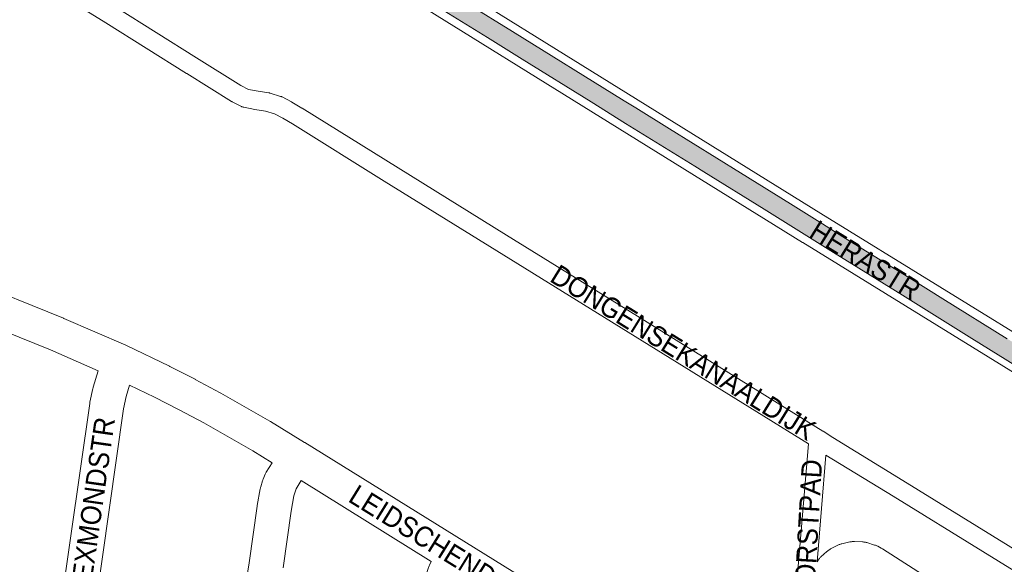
# Paper-space layout 'Layout1' of a CAD drawing. Header units: metres. Extents: x 123097 to 144122, y 392739 to 407589.
# Tile 89 of 256: x 128280 to 128655, y 400265 to 400472. Entities that reach past the tile are written whole.
import ezdxf
from ezdxf.enums import TextEntityAlignment as Align

# ---------------------------------------------------------------- set-up
doc = ezdxf.new("R2010")
doc.units = ezdxf.units.M
doc.header["$MEASUREMENT"] = 0
for name, color, linetype, lineweight in [('gs-anno-wegen algemeen tekst', 7, 'Continuous', 0), ('gs-knt-fietspaden', 7, 'Continuous', 0), ('gs-knt-wegen algemeen', 7, 'Continuous', 0), ('gs-vlk-plantopografie wegen algemeen', 7, 'Continuous', 0), ('ir-ARC-asfalt-hoofdwegen-te inspecteren', 5, 'Continuous', 0)]:
    doc.layers.add(name, color=color, linetype=linetype, lineweight=lineweight)
doc.styles.add('Style-Arial', font='arial.ttf')

psp = doc.layouts.get("Layout1")

# ---------------------------------------------------------------- hatches: boundary and pattern name
at = {"layer": 'ir-ARC-asfalt-hoofdwegen-te inspecteren', "linetype": 'Continuous', "lineweight": 13}
psp.add_hatch(color=5, dxfattribs=at).paths.add_polyline_path([(128352.946, 400530.872), (128353.031, 400530.818), (128392.485, 400506.381), (128402.71, 400500), (128418.755, 400489.993), (128458.183, 400465.588), (128471.355, 400457.375), (128497.646, 400441.085), (128510.726, 400432.896), (128537.055, 400416.653), (128540.426, 400414.558), (128563.363, 400400.302), (128589.641, 400383.908), (128615.924, 400367.662), (128642.253, 400351.225), (128668.531, 400334.904), (128677.401, 400329.324), (128677.691, 400329.144), (128683.776, 400325.368), (128689.041, 400322.101), (128692.764, 400328.098), (128663.487, 400346.271), (128655.663, 400351.124), (128631.233, 400366.276), (128619.376, 400373.703), (128608.444, 400380.47), (128593.264, 400389.867), (128585.527, 400394.72), (128573.297, 400402.323), (128554.297, 400414.091), (128527.44, 400430.799), (128514.601, 400438.789), (128510.221, 400441.464), (128467.76, 400467.843), (128450.948, 400478.271), (128418.954, 400498.094), (128417.125, 400499.227), (128410.24, 400503.47), (128405.612, 400506.381), (128396.265, 400512.262), (128386.623, 400518.222), (128370.022, 400528.483), (128356.654, 400536.836), (128354.209, 400539.008), (128352.139, 400541.54), (128350.495, 400544.367), (128339.363, 400544.062), (128340.213, 400541.514), (128341.548, 400539.183), (128343.316, 400537.16), (128344.184, 400536.411)], flags=0)

# ---------------------------------------------------------------- linework, layer by layer
at = {"layer": 'gs-knt-fietspaden', "color": 7, "linetype": 'Continuous', "flags": 128}
for points in [[(128461.78, 400384.491), (128461.777, 400384.493), (128419.002, 400411.03), (128384.094, 400432.746), (128380.426, 400434.942), (128377.275, 400436.562), (128373.842, 400437.615), (128369.897, 400438.244), (128369.81, 400438.259), (128365.673, 400439.025), (128365.512, 400439.058), (128365.353, 400439.099), (128365.196, 400439.148), (128365.042, 400439.204), (128364.89, 400439.267), (128364.742, 400439.337), (128361.207, 400441.105), (128361.063, 400441.181), (128360.923, 400441.264), (128343.947, 400451.837), (128343.936, 400451.843), (128313.258, 400471.1), (128299.071, 400480.003)], [(128316.99, 400477.046), (128347.663, 400457.792), (128364.495, 400447.31), (128367.439, 400445.837), (128371.045, 400445.169), (128375.189, 400444.509), (128375.35, 400444.48), (128375.509, 400444.443), (128375.667, 400444.398), (128379.632, 400443.181), (128379.779, 400443.133), (128379.924, 400443.077), (128380.067, 400443.016), (128380.206, 400442.948), (128383.736, 400441.134)], [(128383.935, 400441.023), (128387.726, 400438.753), (128387.776, 400438.723)], [(128387.776, 400438.723), (128465.477, 400390.458)], [(128465.477, 400390.458), (128515.253, 400359.66), (128585.66, 400316.001), (128585.733, 400315.955), (128589.423, 400313.54), (128615.991, 400297.293), (128616.005, 400297.285), (128684.145, 400255.196), (128684.151, 400255.193)], [(128580.134, 400311.167), (128461.78, 400384.491)], [(128574.603, 400245.102), (128580.134, 400311.167)], [(128586.821, 400306.903), (128583.424, 400266.32)], [(129101.942, 399986.257), (129101.94, 399986.26), (129099.786, 399989.016), (129096.917, 399991.253), (129039.014, 400027.06), (128939.389, 400088.682), (128882.73, 400123.767), (128882.728, 400123.768), (128799.984, 400175.066), (128751.461, 400205.164), (128680.453, 400249.226), (128612.322, 400291.309), (128586.821, 400306.903)]]:
    psp.add_lwpolyline(points, dxfattribs=at)
at = {"layer": 'gs-knt-wegen algemeen', "color": 7, "linetype": 'Continuous', "flags": 128}
for points in [[(128358.312, 400539.336), (128584.818, 400398.707), (128675.245, 400342.945)], [(128673.917, 400328.467), (128577.976, 400387.63), (128577.959, 400387.64), (128351.366, 400528.323)], [(128195.116, 400409.949), (128203.363, 400404.381), (128215.207, 400396.793), (128222.21, 400392.648), (128236.694, 400384.762), (128248.236, 400379.052), (128260.667, 400373.587), (128297.107, 400358.89), (128297.266, 400358.824), (128320.815, 400348.595), (128321.038, 400348.493), (128337.378, 400340.649), (128337.523, 400340.577), (128347.112, 400335.677), (128347.22, 400335.621), (128356.716, 400330.543), (128356.874, 400330.455), (128375.575, 400319.776), (128375.747, 400319.675), (128388.737, 400311.72), (128388.773, 400311.698), (128449.208, 400274.142), (128508.965, 400237.024), (128560.121, 400205.364)], [(128310.325, 400338.956), (128292.157, 400346.848), (128263.012, 400358.602)], [(128276.2, 400182.847), (128277.869, 400186.142), (128281.477, 400194.968), (128284.735, 400204.055), (128286.932, 400210.707), (128290.812, 400224.323), (128293.523, 400235.834), (128296.303, 400250.587), (128307.107, 400326.493), (128307.143, 400326.72), (128307.188, 400326.946), (128308.315, 400332.183), (128308.374, 400332.434), (128308.443, 400332.683), (128310.325, 400338.956)], [(128322.269, 400333.46), (128320.989, 400329.191), (128319.965, 400324.431), (128309.172, 400248.607), (128309.124, 400248.32), (128306.29, 400233.279), (128306.23, 400232.992), (128303.451, 400221.192), (128303.375, 400220.9), (128299.417, 400207.009), (128299.338, 400206.751), (128297.073, 400199.893), (128297.019, 400199.738), (128293.685, 400190.439), (128293.583, 400190.172), (128289.821, 400180.971), (128289.716, 400180.73), (128289.602, 400180.493), (128287.348, 400176.043)], [(128376.399, 400304.008), (128369.032, 400308.519), (128350.496, 400319.104), (128341.134, 400324.111), (128331.671, 400328.946), (128322.269, 400333.46)], [(128366.284, 400257.275), (128367.726, 400265.951), (128370.709, 400287.434), (128370.747, 400287.676), (128371.884, 400294.084), (128371.934, 400294.337), (128371.995, 400294.588), (128372.065, 400294.837), (128372.749, 400297.09), (128372.824, 400297.322), (128372.907, 400297.55), (128372.999, 400297.775), (128373.78, 400299.585), (128373.906, 400299.862), (128374.046, 400300.132), (128374.198, 400300.396), (128376.399, 400304.008)], [(128387.479, 400297.172), (128385.556, 400294.013), (128385.101, 400292.958), (128384.636, 400291.426), (128383.588, 400285.522), (128380.61, 400264.074)], [(128436.87, 400266.48), (128387.479, 400297.172)], [(128583.424, 400266.32), (128583.819, 400266.923), (128583.977, 400267.153), (128584.145, 400267.375), (128584.322, 400267.591), (128584.508, 400267.799), (128584.703, 400267.998), (128584.906, 400268.189), (128587.212, 400270.265), (128587.424, 400270.447), (128587.643, 400270.62), (128587.869, 400270.784), (128588.102, 400270.937), (128588.341, 400271.081), (128588.586, 400271.214), (128591.344, 400272.635), (128591.595, 400272.757), (128591.851, 400272.869), (128592.111, 400272.97), (128592.375, 400273.059), (128592.643, 400273.137), (128592.914, 400273.203), (128595.943, 400273.876), (128596.217, 400273.931), (128596.493, 400273.974), (128596.77, 400274.005), (128597.049, 400274.024), (128597.328, 400274.031), (128597.607, 400274.026), (128600.707, 400273.906), (128600.985, 400273.889), (128601.263, 400273.861), (128601.539, 400273.82), (128601.813, 400273.768), (128602.085, 400273.704), (128602.354, 400273.628), (128605.322, 400272.723), (128605.619, 400272.624), (128605.912, 400272.511), (128606.199, 400272.385), (128606.479, 400272.244), (128607.852, 400271.514), (128608.084, 400271.385), (128608.31, 400271.246)], [(128608.31, 400271.246), (128685.329, 400221.865)], [(128392.894, 400097.777), (128394.42, 400099.664), (128399.756, 400112.087), (128403.077, 400120.917), (128407.062, 400133.231), (128414.552, 400158.312), (128419.337, 400176.072), (128423.62, 400194.686), (128425.701, 400205.298), (128428.27, 400220.194), (128430.217, 400232.766), (128432.37, 400248.989), (128432.396, 400249.171), (128433.223, 400254.29), (128433.268, 400254.538), (128434.292, 400259.621), (128434.354, 400259.897), (128434.428, 400260.17), (128434.513, 400260.439), (128435.803, 400264.216), (128435.904, 400264.491), (128436.017, 400264.761), (128436.142, 400265.026), (128436.87, 400266.48)]]:
    psp.add_lwpolyline(points, dxfattribs=at)
at = {"layer": 'gs-vlk-plantopografie wegen algemeen', "color": 7, "linetype": 'Continuous', "flags": 128}
for points in [[(128461.78, 400384.491), (128461.777, 400384.493), (128419.002, 400411.03), (128384.094, 400432.746), (128380.426, 400434.942), (128377.275, 400436.562), (128373.842, 400437.615), (128369.897, 400438.244), (128369.81, 400438.259), (128365.673, 400439.025), (128365.512, 400439.058), (128365.353, 400439.099), (128365.196, 400439.148), (128365.042, 400439.204), (128364.89, 400439.267), (128364.742, 400439.337), (128361.207, 400441.105), (128361.063, 400441.181), (128360.923, 400441.264), (128343.947, 400451.837), (128343.936, 400451.843), (128313.258, 400471.1), (128299.071, 400480.003)], [(128316.99, 400477.046), (128347.663, 400457.792), (128364.495, 400447.31), (128367.439, 400445.837), (128371.045, 400445.169), (128375.189, 400444.509), (128375.35, 400444.48), (128375.509, 400444.443), (128375.667, 400444.398), (128379.632, 400443.181), (128379.779, 400443.133), (128379.924, 400443.077), (128380.067, 400443.016), (128380.206, 400442.948), (128383.736, 400441.134)], [(128383.736, 400441.134), (128383.935, 400441.023)], [(128383.736, 400441.134), (128383.837, 400441.08), (128383.935, 400441.023)], [(128383.935, 400441.023), (128387.726, 400438.753), (128387.776, 400438.723)], [(128465.477, 400390.458), (128515.253, 400359.66), (128585.66, 400316.001), (128585.733, 400315.955), (128589.423, 400313.54), (128615.991, 400297.293), (128616.005, 400297.285), (128684.145, 400255.196), (128684.151, 400255.193)], [(129101.942, 399986.257), (129101.94, 399986.26), (129099.786, 399989.016), (129096.917, 399991.253), (129039.014, 400027.06), (128939.389, 400088.682), (128882.73, 400123.767), (128882.728, 400123.768), (128799.984, 400175.066), (128751.461, 400205.164), (128680.453, 400249.226), (128612.322, 400291.309), (128586.821, 400306.903)]]:
    psp.add_lwpolyline(points, dxfattribs=at)
at = {"layer": 'ir-ARC-asfalt-hoofdwegen-te inspecteren', "color": 5, "linetype": 'Continuous', "lineweight": 13}
for points in [[(128418.755, 400489.993), (128458.183, 400465.588), (128471.355, 400457.375), (128497.646, 400441.085), (128510.726, 400432.896), (128537.055, 400416.653), (128540.426, 400414.558), (128563.363, 400400.302), (128589.641, 400383.908), (128615.924, 400367.662), (128642.253, 400351.225), (128668.531, 400334.904)], [(128655.663, 400351.124), (128631.233, 400366.276), (128619.376, 400373.703), (128608.444, 400380.47), (128593.264, 400389.867), (128585.527, 400394.72), (128573.297, 400402.323), (128554.297, 400414.091), (128527.44, 400430.799), (128514.601, 400438.789), (128510.221, 400441.464), (128467.76, 400467.843), (128450.948, 400478.271)]]:
    psp.add_lwpolyline(points, dxfattribs=at)

# ---------------------------------------------------------------- texts
at = {"layer": 'gs-anno-wegen algemeen tekst', "color": 7, "style": 'Style-Arial', "width": 0.909091}
for s, rotation, p in [('HERASTR', 328.2219, (128601.788, 400380.96)), ('DONGENSEKANAALDIJK', 328.19762, (128532.659, 400345.913)), ('LEXMONDSTR', 81.89901, (128308.14, 400287.551)), ('LANKHORSTPAD', 86.69349, (128579.267, 400265.39)), ('LEIDSCHENDAMSTR', 328.25062, (128448.23, 400267.188))]:
    psp.add_text(s, height=7.7, rotation=rotation, dxfattribs=at).set_placement(p, align=Align.MIDDLE_CENTER)

doc.saveas('drawing.dxf')
